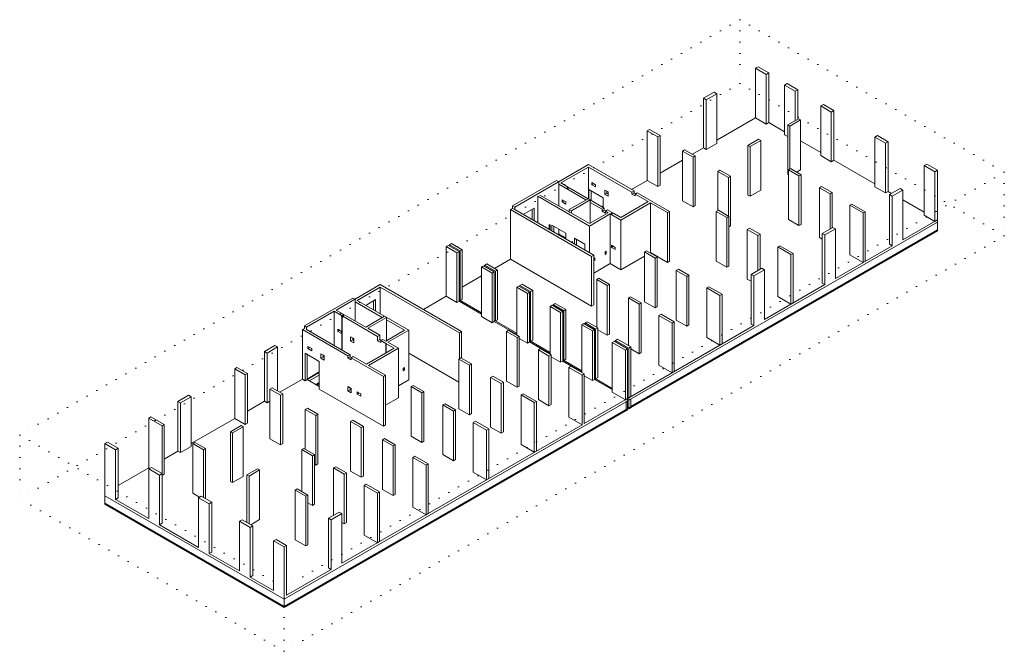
# Model space of a CAD drawing. Header units: millimetres. Extents: x -11222 to 54420, y -288 to 41865.
import ezdxf

# ---------------------------------------------------------------- set-up
doc = ezdxf.new("R2010")
doc.units = ezdxf.units.MM
doc.linetypes.add('ADSK_Пунктирная_п5', pattern=[750, 0, -750])
for name, color, linetype, lineweight in [('A-FLOR-____-OTLN', 192, 'Continuous', 18), ('A-WALL-____-MCUT', 113, 'Continuous', 40), ('A-WALL-____-OTLN', 113, 'Continuous', 18), ('G-____-____-SYMB', 111, 'ADSK_Пунктирная_п5', 20), ('S-COLS-____-MCUT', 52, 'Continuous', 40), ('S-COLS-____-OTLN', 52, 'Continuous', 18)]:
    doc.layers.add(name, color=color, linetype=linetype, lineweight=lineweight)

msp = doc.modelspace()

# ---------------------------------------------------------------- linework, layer by layer
at = {"layer": 'A-FLOR-____-OTLN'}
for p, q in [((37830, 35305), (35249, 33815)), ((39771, 34389), (38714, 34999)), ((42179, 32999), (40835, 33775)), ((34365, 33305), (33630, 32880)), ((32969, 32499), (31466, 31631)), ((45785, 30917), (43063, 32488)), ((30618, 31141), (29564, 30533)), ((46909, 30268), (46669, 30406)), ((49073, 29018), (47659, 29835)), ((27683, 29447), (27584, 29390)), ((49957, 28345), (29380, 16465)), ((47659, 27181), (49957, 28508)), ((49957, 28508), (49957, 28345)), ((24685, 27512), (24749, 27549)), ((24749, 27549), (25177, 27302)), ((24749, 27475), (24749, 27549)), ((43169, 24589), (46952, 26773)), ((21496, 25875), (20442, 25266)), ((19569, 24762), (18279, 24017)), ((38431, 21854), (42462, 24181)), ((17218, 23405), (15691, 22523)), ((18067, 23160), (19569, 22292)), ((19569, 22211), (18067, 23078)), ((20418, 21803), (21920, 20935)), ((21920, 20853), (20418, 21721)), ((29380, 16628), (37724, 21445)), ((22769, 20445), (24134, 19657)), ((24134, 19576), (22769, 20363)), ((24982, 19167), (26255, 18432)), ((26255, 18351), (24982, 19086)), ((7623, 17865), (6124, 16999)), ((7941, 17845), (8754, 18314)), ((8754, 17375), (7941, 17845)), ((8754, 18151), (8082, 17763)), ((27103, 17943), (28284, 17261)), ((28284, 17179), (27103, 17861)), ((26410, 14913), (29310, 16587)), ((29310, 16424), (29204, 16363)), ((29310, 16669), (29380, 16628)), ((29310, 16587), (29310, 16424)), ((29380, 16465), (29310, 16505)), ((29380, 16628), (29380, 16465)), ((5091, 16403), (3960, 15750)), ((29204, 16363), (6399, 3197)), ((3111, 15260), (212, 13586)), ((10253, 5585), (26269, 14832)), ((-672, 13076), (-1591, 12545)), ((-2616, 11954), (-4667, 10770)), ((-5551, 10259), (-5551, 10096)), ((6399, 3197), (-5551, 10096)), ((-4844, 9851), (-2616, 8565)), ((-1909, 8157), (707, 6646)), ((1414, 6238), (3429, 5075)), ((4137, 4666), (5692, 3768)), ((6576, 3462), (9546, 5177)), ((6399, 3360), (6399, 3197))]:
    msp.add_line(p, q, dxfattribs=at)
at = {"layer": 'A-WALL-____-MCUT'}
for p, q in [((49957, 27797), (29522, 15998)), ((8754, 17603), (8557, 17489)), ((29204, 15815), (6399, 2649)), ((6399, 2649), (-5551, 9548))]:
    msp.add_line(p, q, dxfattribs=at)
at = {"layer": 'A-WALL-____-OTLN'}
for p, q in [((26693, 32190), (21779, 29353)), ((26693, 32190), (29734, 30435)), ((26693, 32027), (24855, 30966)), ((29592, 30353), (26693, 32027)), ((26693, 29904), (26693, 32027)), ((21637, 29435), (24572, 31129)), ((24572, 31129), (24713, 31047)), ((24713, 30884), (24713, 31047)), ((26531, 29835), (24713, 30884)), ((24713, 30884), (24713, 29439)), ((24855, 30966), (25350, 30680)), ((26927, 30994), (27174, 30851)), ((26927, 30847), (26927, 30994)), ((27054, 30921), (26927, 30847)), ((25279, 30639), (25350, 30680)), ((25350, 30598), (25279, 30639)), ((25350, 30680), (25350, 30598)), ((25420, 30639), (25350, 30598)), ((25420, 30639), (26672, 29916)), ((26729, 29884), (26729, 30537)), ((26729, 30537), (27683, 29986)), ((26870, 30455), (26870, 29802)), ((27174, 30704), (26927, 30847)), ((27174, 30851), (27174, 30704)), ((27789, 30496), (28001, 30374)), ((27789, 30202), (27789, 30496)), ((27931, 30284), (27789, 30202)), ((28001, 30080), (27789, 30202)), ((27931, 30414), (27931, 30284)), ((27931, 30284), (28001, 30243)), ((28001, 30374), (28001, 30080)), ((29592, 30353), (29734, 30435)), ((29592, 30223), (29592, 30353)), ((29734, 30304), (29592, 30223)), ((29805, 30100), (29592, 30223)), ((29734, 30435), (29734, 30304)), ((29734, 30304), (29833, 30247)), ((29946, 30312), (29805, 30231)), ((30688, 29720), (29805, 30231)), ((29805, 30231), (29805, 30100)), ((29946, 30312), (32103, 29067)), ((26757, 28096), (23320, 30080)), ((23320, 30080), (23320, 28300)), ((23462, 30161), (25420, 29031)), ((24947, 29851), (25194, 29708)), ((24947, 29704), (24947, 29851)), ((25074, 29778), (24947, 29704)), ((25194, 29561), (24947, 29704)), ((25194, 29708), (25194, 29561)), ((25420, 29194), (26672, 29916)), ((26813, 29835), (25562, 29112)), ((26672, 29916), (26813, 29835)), ((26813, 29835), (27754, 29292)), ((26813, 29671), (26813, 29835)), ((26813, 28292), (26813, 29671)), ((27613, 29210), (26813, 29671)), ((27683, 29986), (27683, 29333)), ((28850, 28659), (30688, 29720)), ((30830, 29639), (28850, 28496)), ((31961, 28986), (30830, 29639)), ((30830, 26324), (30830, 29639)), ((21496, 29190), (21637, 29271)), ((21496, 25875), (21496, 29190)), ((26905, 26067), (21496, 29190)), ((21637, 29271), (21637, 29435)), ((21637, 29435), (21779, 29353)), ((21779, 29190), (21637, 29271)), ((21779, 29353), (21779, 29190)), ((21779, 29190), (27047, 26148)), ((22345, 28863), (23084, 29290)), ((22942, 28518), (22942, 29208)), ((23084, 29290), (23084, 28437)), ((25420, 29030), (25420, 29194)), ((25420, 29194), (25562, 29112)), ((25562, 28949), (25420, 29030)), ((25562, 29112), (25562, 28949)), ((25562, 28949), (26757, 28259)), ((25562, 28949), (25562, 28949)), ((26757, 28259), (28008, 28982)), ((28150, 28900), (26757, 28096)), ((27613, 29210), (27754, 29292)), ((27613, 29080), (27613, 29210)), ((27754, 29161), (27613, 29080)), ((27825, 28957), (27613, 29080)), ((27754, 29292), (27754, 29161)), ((27754, 29161), (27853, 29104)), ((27966, 29169), (27825, 29088)), ((28008, 28982), (27825, 29088)), ((27825, 29088), (27825, 28957)), ((27966, 29169), (28284, 28986)), ((28150, 25585), (28150, 28900)), ((28850, 28496), (28150, 28900)), ((28214, 28945), (28284, 28986)), ((28284, 28904), (28214, 28945)), ((28284, 28986), (28284, 28904)), ((28355, 28945), (28284, 28904)), ((28355, 28945), (28850, 28659)), ((31961, 28986), (32103, 29067)), ((31961, 25671), (31961, 28986)), ((32103, 29067), (32103, 25752)), ((28850, 25181), (28850, 28496)), ((49957, 27797), (49957, 28345)), ((24082, 28195), (24149, 28156)), ((24082, 27860), (24082, 28195)), ((24149, 27882), (24096, 27852)), ((24149, 28156), (24149, 27821)), ((24257, 27759), (24257, 28151)), ((24257, 28151), (25177, 27620)), ((24399, 28069), (24399, 27677)), ((24713, 27887), (24713, 27569)), ((25177, 27620), (25177, 27228)), ((26757, 28096), (26757, 26316)), ((24650, 27532), (24713, 27569)), ((24713, 27569), (24749, 27549)), ((25756, 26893), (25756, 27285)), ((25756, 27285), (26463, 26877)), ((25898, 27204), (25898, 26812)), ((26463, 26877), (26463, 26485)), ((27803, 26365), (27888, 26414)), ((27803, 26201), (27803, 26365)), ((27803, 26299), (27888, 26250)), ((27888, 26414), (27888, 26250)), ((28228, 26814), (28475, 26671)), ((28228, 26667), (28228, 26814)), ((28355, 26740), (28228, 26667)), ((28475, 26524), (28228, 26667)), ((28475, 26671), (28475, 26524)), ((30802, 26308), (30830, 26324)), ((30830, 26324), (31961, 25671)), ((21496, 25875), (26905, 22752)), ((26905, 26067), (27047, 26148)), ((26905, 22752), (26905, 26067)), ((27047, 26148), (27047, 22833)), ((27047, 25928), (27124, 25973)), ((27124, 25809), (27047, 25854)), ((27124, 25809), (27047, 25765)), ((27124, 25973), (27124, 25809)), ((27888, 26250), (27803, 26201)), ((28850, 25181), (30427, 26091)), ((32103, 25752), (31961, 25671)), ((27047, 24948), (28150, 25585)), ((28150, 25585), (28850, 25181)), ((9885, 22486), (12820, 24181)), ((12820, 24017), (11278, 23127)), ((12820, 24181), (18229, 21057)), ((18088, 20976), (12820, 24017)), ((12820, 24017), (12820, 22237)), ((7764, 21425), (10996, 23291)), ((10996, 23291), (11137, 23209)), ((11137, 23209), (11137, 21764)), ((12954, 21996), (11137, 23046)), ((11278, 23127), (14715, 21143)), ((11844, 22801), (12505, 23182)), ((12364, 22501), (12364, 23101)), ((12505, 23182), (12505, 22419)), ((9744, 22405), (7905, 21343)), ((9744, 22405), (9744, 20118)), ((10239, 22119), (9744, 22405)), ((9885, 22486), (11844, 21355)), ((27047, 22833), (26905, 22752)), ((10239, 22119), (10310, 22160)), ((10239, 22037), (10239, 22119)), ((10239, 22037), (10380, 22119)), ((10310, 21996), (10239, 22037)), ((10264, 19818), (10264, 22019)), ((10264, 22019), (10285, 22007)), ((10285, 22007), (10285, 19806)), ((10310, 22160), (10310, 21996)), ((10310, 22160), (10380, 22119)), ((12643, 20731), (10310, 22078)), ((11844, 21355), (13096, 22078)), ((13237, 21996), (11985, 21274)), ((13237, 20453), (13237, 21996)), ((14432, 21143), (13237, 21833)), ((7764, 21262), (7623, 21180)), ((10663, 19424), (7623, 21180)), ((7623, 21180), (7623, 17865)), ((7764, 21262), (7764, 21425)), ((7764, 21425), (7905, 21343)), ((7905, 21343), (7905, 21180)), ((7905, 21180), (10805, 19506)), ((9977, 21208), (10225, 21066)), ((9977, 21062), (9977, 21208)), ((10105, 21135), (9977, 21062)), ((10225, 20919), (9977, 21062)), ((10225, 21066), (10225, 20919)), ((11985, 21274), (12784, 20812)), ((13180, 20421), (14432, 21143)), ((14715, 21143), (13322, 20339)), ((14715, 17828), (14715, 21143)), ((18088, 20976), (18229, 21057)), ((18229, 21057), (18229, 19277)), ((10840, 20710), (11052, 20588)), ((10840, 20416), (10840, 20710)), ((10981, 20498), (10840, 20416)), ((11052, 20294), (10840, 20416)), ((10981, 20629), (10981, 20498)), ((10981, 20621), (10988, 20625)), ((10981, 20498), (11052, 20457)), ((10996, 20621), (10996, 20490)), ((11052, 20588), (11052, 20294)), ((12643, 20731), (12784, 20812)), ((12643, 20437), (12643, 20731)), ((12784, 20519), (12643, 20437)), ((12855, 20314), (12643, 20437)), ((12784, 20812), (12784, 20519)), ((12784, 20519), (12883, 20461)), ((12997, 20527), (12855, 20445)), ((13198, 20247), (12855, 20445)), ((12855, 20445), (12855, 20314)), ((12997, 20527), (13180, 20421)), ((18088, 19237), (18088, 20976)), ((7997, 20065), (8245, 19923)), ((7997, 19918), (7997, 20065)), ((8125, 19992), (7997, 19918)), ((8245, 19776), (7997, 19918)), ((8245, 19923), (8245, 19776)), ((11901, 18873), (13739, 19935)), ((14022, 19935), (12042, 18792)), ((13198, 20247), (13219, 20259)), ((13198, 19622), (13198, 20247)), ((13219, 20259), (13219, 19635)), ((13219, 20259), (13241, 20247)), ((13241, 20247), (13219, 20235)), ((13739, 19935), (13219, 20235)), ((13322, 20339), (14022, 19935)), ((14022, 19935), (14022, 16620)), ((7799, 17763), (7799, 19608)), ((7799, 19608), (8754, 19057)), ((7941, 19527), (7941, 17845)), ((8754, 19057), (8754, 17212)), ((8860, 19567), (9072, 19445)), ((8860, 19273), (8860, 19567)), ((9001, 19355), (8860, 19273)), ((9072, 19151), (8860, 19273)), ((9001, 19486), (9001, 19355)), ((9001, 19355), (9072, 19314)), ((9072, 19445), (9072, 19151)), ((10663, 19424), (10805, 19506)), ((10663, 19294), (10663, 19424)), ((10805, 19375), (10663, 19294)), ((10875, 19171), (10663, 19294)), ((10805, 19506), (10805, 19375)), ((10805, 19375), (10904, 19318)), ((11017, 19384), (10875, 19302)), ((13032, 18057), (10875, 19302)), ((10875, 19302), (10875, 19171)), ((11017, 19384), (11901, 18873)), ((14715, 19608), (18052, 17681)), ((12042, 18792), (13173, 18138)), ((14347, 18596), (14432, 18645)), ((14347, 18433), (14347, 18596)), ((14347, 18530), (14432, 18482)), ((14432, 18482), (14347, 18433)), ((14432, 18645), (14432, 18482)), ((7623, 17865), (7799, 17763)), ((7941, 17845), (7799, 17763)), ((7941, 17885), (8754, 18355)), ((8754, 18151), (8082, 17763)), ((13032, 18057), (13173, 18138)), ((13032, 14742), (13032, 18057)), ((13173, 18138), (13173, 14823)), ((14022, 17428), (14715, 17828)), ((8754, 17212), (13032, 14742)), ((10663, 17383), (10875, 17261)), ((10663, 17089), (10663, 17383)), ((10805, 17171), (10663, 17089)), ((10875, 16967), (10663, 17089)), ((10805, 17302), (10805, 17171)), ((10805, 17171), (10875, 17130)), ((10875, 17261), (10875, 16967)), ((11278, 17028), (11526, 16885)), ((11278, 16881), (11278, 17028)), ((11406, 16955), (11278, 16881)), ((11526, 16738), (11278, 16881)), ((11526, 16885), (11526, 16738)), ((13173, 16130), (14022, 16620)), ((29522, 16546), (29522, 15998)), ((29204, 15815), (29204, 16363)), ((13173, 14823), (13032, 14742)), ((-5551, 10096), (-5551, 9548)), ((6399, 3197), (6399, 3197)), ((6399, 3197), (6399, 2649))]:
    msp.add_line(p, q, dxfattribs=at)
for points in [[(25601, 27049, 0), (25601, 27052, 0), (25603, 27056, 0), (25605, 27058, 0), (25608, 27059, 0), (25611, 27058, 0), (25615, 27057, 0), (25619, 27054, 0), (25622, 27050, 0), (25625, 27046, 0), (25627, 27041, 0), (25629, 27037, 0), (25629, 27032, 0)], [(25629, 27032, 0), (25629, 27028, 0), (25627, 27025, 0), (25625, 27023, 0), (25622, 27022, 0), (25619, 27022, 0), (25615, 27024, 0), (25611, 27027, 0), (25608, 27030, 0), (25605, 27035, 0), (25603, 27039, 0), (25601, 27044, 0), (25601, 27049, 0)]]:
    msp.add_polyline3d(points, dxfattribs=at)
at = {"layer": 'G-____-____-SYMB'}
for p, q in [((36789, 41865), (-11222, 14146)), ((36789, 41865), (36789, 37611)), ((36789, 41865), (54420, 31686)), ((36789, 37611), (-11222, 9891)), ((36789, 37611), (54420, 27431)), ((54420, 31686), (6409, 3967)), ((54420, 31686), (54420, 27431)), ((54420, 27431), (6409, -288)), ((-11222, 14146), (6409, 3967)), ((-11222, 14146), (-11222, 9891)), ((6409, -288), (-11222, 9891)), ((6409, -288), (6409, 3967))]:
    msp.add_line(p, q, dxfattribs=at)
at = {"layer": 'S-COLS-____-MCUT'}
for p, q in [((29310, 15876), (29204, 15815)), ((29380, 15917), (29310, 15958)), ((29522, 15998), (29380, 15917))]:
    msp.add_line(p, q, dxfattribs=at)
at = {"layer": 'S-COLS-____-OTLN'}
for p, q in [((38007, 38722), (37830, 38620)), ((37830, 38620), (38537, 38212)), ((37830, 38620), (37830, 35305)), ((38714, 38314), (38007, 38722)), ((38537, 38212), (38714, 38314)), ((38537, 38212), (38537, 34897)), ((38714, 34999), (38714, 38314)), ((39948, 37602), (39771, 37500)), ((39771, 37500), (40478, 37091)), ((39771, 37500), (39771, 34185)), ((40655, 37193), (39948, 37602)), ((35072, 37028), (34365, 36620)), ((34542, 36518), (35249, 36926)), ((35249, 36926), (35072, 37028)), ((35249, 33611), (35249, 36926)), ((40478, 37091), (40655, 37193)), ((40478, 37091), (40478, 35128)), ((40655, 35230), (40655, 37193)), ((34365, 36620), (34542, 36518)), ((34365, 36620), (34365, 33305)), ((34542, 33203), (34542, 36518)), ((42356, 36212), (42179, 36110)), ((42179, 36110), (42886, 35701)), ((42179, 36110), (42179, 32795)), ((43063, 35803), (42356, 36212)), ((42886, 35701), (43063, 35803)), ((42886, 35701), (42886, 32386)), ((43063, 32488), (43063, 35803)), ((38537, 34897), (37830, 35305)), ((38714, 34999), (38537, 34897)), ((40694, 35252), (39987, 34844)), ((39987, 34844), (40128, 34762)), ((39987, 31529), (39987, 34844)), ((40128, 34762), (40835, 35170)), ((40835, 35170), (40694, 35252)), ((40835, 35170), (40835, 31855)), ((30759, 34538), (30618, 34456)), ((30618, 34456), (31325, 34048)), ((30618, 34456), (30618, 31141)), ((31466, 34130), (30759, 34538)), ((39987, 34060), (39771, 34185)), ((40128, 31904), (40128, 34762)), ((31325, 34048), (31466, 34130)), ((31325, 34048), (31325, 30733)), ((31466, 30815), (31466, 34130)), ((35249, 33611), (34542, 33203)), ((38039, 33883), (37332, 33474)), ((37473, 33393), (38180, 33801)), ((38180, 33801), (38039, 33883)), ((38180, 33801), (38180, 30486)), ((45962, 34130), (45785, 34027)), ((45785, 34027), (46492, 33619)), ((45785, 34027), (45785, 30713)), ((46669, 33721), (45962, 34130)), ((46492, 33619), (46669, 33721)), ((46492, 33619), (46492, 30304)), ((46669, 30406), (46669, 33721)), ((33110, 33180), (32969, 33099)), ((32969, 33099), (33676, 32690)), ((32969, 33099), (32969, 29784)), ((33817, 32772), (33110, 33180)), ((34542, 33203), (34365, 33305)), ((37332, 33474), (37473, 33393)), ((37332, 30159), (37332, 33474)), ((37473, 30078), (37473, 33393)), ((33676, 32690), (33817, 32772)), ((33676, 32690), (33676, 29376)), ((33817, 29457), (33817, 32772)), ((42886, 32386), (42179, 32795)), ((43063, 32488), (42886, 32386)), ((49250, 32231), (49073, 32129)), ((49957, 31823), (49250, 32231)), ((35461, 31823), (35320, 31741)), ((35320, 31741), (36027, 31333)), ((35320, 31741), (35320, 29129)), ((36169, 31415), (35461, 31823)), ((40022, 31508), (39987, 31529)), ((40164, 31925), (40022, 31843)), ((40022, 31843), (40729, 31435)), ((40022, 31843), (40022, 28528)), ((40871, 31517), (40164, 31925)), ((40835, 31855), (40560, 31696)), ((40729, 31435), (40871, 31517)), ((40871, 28202), (40871, 31517)), ((49073, 32129), (49780, 31721)), ((49073, 32129), (49073, 28814)), ((49780, 31721), (49957, 31823)), ((49780, 31721), (49780, 28406)), ((49957, 28508), (49957, 31823)), ((31325, 30733), (30618, 31141)), ((36027, 31333), (36169, 31415)), ((36027, 31333), (36027, 28761)), ((36169, 28100), (36169, 31415)), ((40729, 31435), (40729, 28120)), ((31466, 30815), (31325, 30733)), ((38180, 30486), (37473, 30078)), ((42235, 30729), (42094, 30647)), ((42094, 30647), (42801, 30239)), ((42094, 30647), (42094, 27332)), ((42943, 30321), (42235, 30729)), ((42801, 30239), (42943, 30321)), ((42801, 30239), (42801, 27896)), ((42943, 27977), (42943, 30321)), ((46492, 30304), (45785, 30713)), ((46669, 30406), (46492, 30304)), ((47482, 30598), (46775, 30190)), ((46952, 30088), (47659, 30496)), ((47659, 30496), (47482, 30598)), ((47659, 30496), (47659, 27181)), ((33676, 29376), (32969, 29784)), ((37473, 30078), (37332, 30159)), ((44265, 29557), (44123, 29476)), ((45149, 29047), (44265, 29557)), ((46775, 30190), (46952, 30088)), ((46775, 26875), (46775, 30190)), ((46952, 26773), (46952, 30088)), ((33817, 29457), (33676, 29376)), ((35355, 29149), (35214, 29067)), ((35214, 29067), (35921, 28659)), ((35214, 29067), (35214, 25752)), ((36062, 28741), (35355, 29149)), ((44123, 29476), (45007, 28965)), ((44123, 29476), (44123, 26161)), ((45007, 28965), (45149, 29047)), ((45007, 28965), (45007, 25650)), ((45149, 25732), (45149, 29047)), ((35921, 28659), (36062, 28741)), ((35921, 28659), (35921, 25344)), ((36062, 25426), (36062, 28741)), ((40729, 28120), (40022, 28528)), ((49780, 28406), (49073, 28814)), ((49957, 28508), (49780, 28406)), ((36169, 28100), (36062, 28038)), ((37427, 27953), (37286, 27871)), ((37286, 27871), (37993, 27463)), ((37286, 27871), (37286, 24556)), ((38134, 27545), (37427, 27953)), ((40871, 28202), (40729, 28120)), ((42992, 28006), (42285, 27598)), ((42285, 27598), (42462, 27496)), ((42285, 24283), (42285, 27598)), ((42462, 27496), (43169, 27904)), ((43169, 27904), (42992, 28006)), ((43169, 27904), (43169, 24589)), ((17572, 26924), (17430, 26842)), ((18279, 26516), (17572, 26924)), ((37993, 27463), (38134, 27545)), ((37993, 27463), (37993, 25120)), ((38134, 25201), (38134, 27545)), ((42285, 27222), (42094, 27332)), ((42462, 24181), (42462, 27496)), ((17359, 26802), (17218, 26720)), ((17218, 26720), (17925, 26312)), ((17218, 26720), (17218, 23405)), ((18067, 26393), (17359, 26802)), ((17430, 26842), (18137, 26434)), ((17430, 26842), (17430, 26761)), ((17925, 26312), (18067, 26393)), ((17925, 26312), (17925, 22997)), ((18067, 23078), (18067, 26393)), ((18137, 26434), (18279, 26516)), ((18137, 26434), (18137, 23119)), ((18279, 23201), (18279, 26516)), ((30568, 26442), (30427, 26361)), ((30427, 26361), (31134, 25952)), ((30427, 26361), (30427, 23046)), ((31275, 26034), (30568, 26442)), ((39457, 26781), (39315, 26699)), ((39315, 26699), (40199, 26189)), ((39315, 26699), (39315, 23384)), ((40340, 26271), (39457, 26781)), ((40199, 26189), (40340, 26271)), ((40340, 22956), (40340, 26271)), ((46952, 26773), (46775, 26875)), ((31134, 25952), (31275, 26034)), ((31134, 25952), (31134, 22637)), ((31275, 22719), (31275, 26034)), ((35921, 25344), (35214, 25752)), ((40199, 26189), (40199, 22874)), ((45007, 25650), (44123, 26161)), ((45149, 25732), (45007, 25650)), ((19711, 25444), (19569, 25362)), ((19569, 25362), (20276, 24954)), ((19569, 25362), (19569, 22047)), ((20418, 25036), (19711, 25444)), ((19923, 25567), (19781, 25485)), ((19781, 25485), (20488, 25077)), ((19781, 25485), (19781, 25403)), ((20630, 25158), (19923, 25567)), ((20276, 24954), (20418, 25036)), ((20276, 24954), (20276, 21639)), ((20418, 21721), (20418, 25036)), ((20488, 25077), (20630, 25158)), ((20488, 25077), (20488, 21762)), ((20630, 21843), (20630, 25158)), ((32690, 25217), (32548, 25136)), ((32548, 25136), (33255, 24728)), ((32548, 25136), (32548, 21821)), ((33397, 24809), (32690, 25217)), ((36062, 25426), (35921, 25344)), ((38254, 25271), (37547, 24862)), ((37724, 24760), (38431, 25169)), ((38431, 25169), (38254, 25271)), ((38431, 25169), (38431, 21854)), ((27386, 24605), (27245, 24523)), ((27245, 24523), (27952, 24115)), ((27245, 24523), (27245, 21339)), ((28093, 24197), (27386, 24605)), ((33255, 24728), (33397, 24809)), ((33255, 24728), (33255, 21413)), ((33397, 21494), (33397, 24809)), ((37547, 24405), (37286, 24556)), ((37547, 24862), (37724, 24760)), ((37547, 21547), (37547, 24862)), ((37724, 21445), (37724, 24760)), ((22062, 24087), (21920, 24005)), ((21920, 24005), (22627, 23597)), ((21920, 24005), (21920, 20821)), ((22769, 23678), (22062, 24087)), ((22274, 24209), (22132, 24127)), ((22132, 24127), (22840, 23719)), ((22132, 24127), (22132, 24046)), ((22981, 23801), (22274, 24209)), ((22627, 23597), (22769, 23678)), ((22769, 20363), (22769, 23678)), ((22840, 23719), (22981, 23801)), ((22840, 23719), (22840, 20404)), ((22981, 20486), (22981, 23801)), ((27952, 24115), (28093, 24197)), ((27952, 24115), (27952, 20800)), ((28093, 20882), (28093, 24197)), ((34719, 24046), (34578, 23964)), ((34578, 23964), (35461, 23454)), ((34578, 23964), (34578, 20649)), ((35603, 23536), (34719, 24046)), ((42462, 24181), (42285, 24283)), ((17925, 22997), (17218, 23405)), ((18067, 23078), (17925, 22997)), ((18137, 23119), (18067, 23160)), ((18279, 23201), (18137, 23119)), ((22627, 23597), (22627, 20282)), ((29508, 23380), (29366, 23299)), ((29366, 23299), (30073, 22890)), ((29366, 23299), (29366, 20114)), ((30215, 22972), (29508, 23380)), ((31134, 22637), (30427, 23046)), ((35461, 23454), (35603, 23536)), ((35461, 23454), (35461, 20139)), ((35603, 20221), (35603, 23536)), ((40199, 22874), (39315, 23384)), ((24275, 22809), (24134, 22727)), ((24134, 22727), (24841, 22319)), ((24134, 22727), (24134, 19543)), ((24982, 22401), (24275, 22809)), ((24487, 22931), (24346, 22850)), ((24346, 22850), (25053, 22441)), ((24346, 22850), (24346, 22768)), ((25194, 22523), (24487, 22931)), ((24841, 22319), (24982, 22401)), ((24841, 22319), (24841, 19004)), ((24982, 19086), (24982, 22401)), ((25053, 22441), (25194, 22523)), ((25053, 22441), (25053, 19126)), ((25194, 19208), (25194, 22523)), ((30073, 22890), (30215, 22972)), ((30073, 22890), (30073, 19576)), ((30215, 19657), (30215, 22972)), ((31275, 22719), (31134, 22637)), ((40340, 22956), (40199, 22874)), ((20276, 21639), (19569, 22047)), ((20418, 21721), (20276, 21639)), ((20488, 21762), (20418, 21803)), ((20630, 21843), (20488, 21762)), ((26608, 21707), (26467, 21625)), ((27316, 21298), (26608, 21707)), ((31537, 22209), (31396, 22127)), ((31396, 22127), (32279, 21617)), ((31396, 22127), (31396, 18812)), ((32421, 21698), (31537, 22209)), ((32279, 21617), (32421, 21698)), ((32421, 18383), (32421, 21698)), ((33255, 21413), (32548, 21821)), ((21376, 21135), (21234, 21053)), ((21234, 21053), (21942, 20645)), ((21234, 21053), (21234, 17738)), ((22083, 20727), (21376, 21135)), ((26396, 21584), (26255, 21502)), ((26255, 21502), (26962, 21094)), ((26255, 21502), (26255, 18318)), ((27103, 21176), (26396, 21584)), ((26467, 21625), (27174, 21217)), ((26467, 21625), (26467, 21543)), ((26962, 21094), (27103, 21176)), ((26962, 21094), (26962, 17779)), ((27103, 17861), (27103, 21176)), ((27174, 21217), (27316, 21298)), ((27174, 21217), (27174, 17902)), ((27316, 17983), (27316, 21298)), ((27952, 20800), (27316, 21168)), ((32279, 21617), (32279, 18302)), ((33397, 21494), (33255, 21413)), ((37724, 21445), (37547, 21547)), ((21942, 20645), (22083, 20727)), ((21942, 20645), (21942, 17330)), ((22083, 17412), (22083, 20727)), ((22627, 20282), (22083, 20596)), ((22769, 20363), (22627, 20282)), ((22840, 20404), (22769, 20445)), ((22981, 20486), (22840, 20404)), ((28093, 20882), (27952, 20800)), ((28426, 20412), (28284, 20331)), ((29310, 19902), (28426, 20412)), ((28638, 20535), (28496, 20453)), ((28496, 20453), (29380, 19943)), ((28496, 20453), (28496, 20372)), ((29522, 20025), (28638, 20535)), ((35461, 20139), (34578, 20649)), ((5798, 20127), (5091, 19718)), ((5091, 19718), (5268, 19616)), ((5091, 19718), (5091, 16403)), ((5268, 19616), (5975, 20025)), ((5975, 20025), (5798, 20127)), ((5975, 17085), (5975, 20025)), ((23497, 19910), (23356, 19829)), ((23356, 19829), (24063, 19420)), ((23356, 19829), (23356, 16514)), ((24204, 19502), (23497, 19910)), ((28284, 20331), (29168, 19820)), ((28284, 20331), (28284, 17016)), ((29168, 19820), (29310, 19902)), ((29168, 19820), (29168, 16505)), ((29310, 16587), (29310, 19902)), ((29380, 19943), (29522, 20025)), ((29380, 19943), (29380, 16628)), ((29522, 16710), (29522, 20025)), ((30073, 19576), (29522, 19894)), ((35603, 20221), (35461, 20139)), ((5268, 16301), (5268, 19616)), ((18194, 19298), (18052, 19216)), ((18052, 19216), (18760, 18808)), ((18052, 19216), (18052, 15901)), ((18901, 18890), (18194, 19298)), ((24063, 19420), (24204, 19502)), ((24063, 19420), (24063, 16105)), ((24204, 16187), (24204, 19502)), ((24841, 19004), (24204, 19371)), ((24982, 19086), (24841, 19004)), ((25053, 19126), (24982, 19167)), ((25194, 19208), (25053, 19126)), ((30215, 19657), (30073, 19576)), ((3253, 18657), (3111, 18575)), ((3111, 18575), (3818, 18167)), ((3111, 18575), (3111, 15260)), ((3960, 18249), (3253, 18657)), ((18760, 18808), (18901, 18890)), ((18760, 18808), (18760, 15493)), ((18901, 15575), (18901, 18890)), ((25527, 18739), (25385, 18657)), ((25385, 18657), (26269, 18147)), ((25385, 18657), (25385, 15342)), ((26410, 18228), (25527, 18739)), ((32279, 18302), (31396, 18812)), ((32421, 18383), (32279, 18302)), ((3818, 18167), (3960, 18249)), ((3818, 18167), (3818, 14852)), ((3960, 14934), (3960, 18249)), ((20315, 18073), (20174, 17992)), ((20174, 17992), (20881, 17583)), ((20174, 17992), (20174, 14677)), ((21022, 17665), (20315, 18073)), ((21942, 17330), (21234, 17738)), ((26269, 18147), (26410, 18228)), ((26269, 18147), (26269, 14832)), ((26410, 14913), (26410, 18228)), ((26962, 17779), (26410, 18098)), ((27103, 17861), (26962, 17779)), ((27174, 17902), (27103, 17943)), ((27316, 17983), (27174, 17902)), ((5604, 17300), (5462, 17218)), ((5462, 17218), (6170, 16810)), ((5462, 17218), (5462, 13903)), ((6311, 16891), (5604, 17300)), ((15012, 17461), (14870, 17379)), ((14870, 17379), (15578, 16971)), ((14870, 17379), (14870, 14064)), ((15719, 17053), (15012, 17461)), ((20881, 17583), (21022, 17665)), ((20881, 17583), (20881, 14268)), ((21022, 14350), (21022, 17665)), ((22083, 17412), (21942, 17330)), ((35, 16799), (-672, 16391)), ((-495, 16289), (212, 16697)), ((212, 16697), (35, 16799)), ((212, 16697), (212, 13382)), ((5462, 16414), (5268, 16301)), ((6170, 16810), (6311, 16891)), ((6170, 16810), (6170, 13495)), ((6311, 13576), (6311, 16891)), ((15578, 16971), (15719, 17053)), ((15578, 16971), (15578, 13656)), ((15719, 13738), (15719, 17053)), ((22345, 16901), (22203, 16820)), ((22203, 16820), (23087, 16310)), ((22203, 16820), (22203, 13505)), ((23228, 16391), (22345, 16901)), ((24063, 16105), (23356, 16514)), ((29168, 16505), (28284, 17016)), ((29310, 16587), (29168, 16505)), ((29204, 16363), (29310, 16424)), ((29380, 16628), (29310, 16669)), ((29310, 16505), (29380, 16465)), ((29310, 15876), (29310, 16424)), ((29522, 16710), (29380, 16628)), ((29380, 16465), (29522, 16546)), ((29380, 16465), (29380, 15917)), ((29522, 15998), (29522, 16546)), ((-672, 16391), (-495, 16289)), ((-672, 13076), (-672, 16391)), ((-495, 12974), (-495, 16289)), ((5268, 16301), (5091, 16403)), ((7955, 15942), (7814, 15860)), ((7814, 15860), (8521, 15452)), ((7814, 15860), (7814, 13207)), ((8662, 15534), (7955, 15942)), ((17133, 16236), (16992, 16154)), ((16992, 16154), (17699, 15746)), ((16992, 16154), (16992, 12839)), ((17840, 15828), (17133, 16236)), ((17699, 15746), (17840, 15828)), ((17840, 12513), (17840, 15828)), ((18760, 15493), (18052, 15901)), ((23087, 16310), (23228, 16391)), ((23087, 16310), (23087, 12995)), ((23228, 13076), (23228, 16391)), ((24204, 16187), (24063, 16105)), ((29204, 16363), (29204, 15815)), ((-2475, 15350), (-2616, 15268)), ((-2616, 15268), (-1732, 14758)), ((-2616, 15268), (-2616, 11954)), ((-1591, 14840), (-2475, 15350)), ((3818, 14852), (3111, 15260)), ((8521, 15452), (8662, 15534)), ((8521, 15452), (8521, 12137)), ((8662, 12219), (8662, 15534)), ((10981, 15134), (10840, 15052)), ((11688, 14726), (10981, 15134)), ((17699, 15746), (17699, 12431)), ((18901, 15575), (18760, 15493)), ((26269, 14832), (25385, 15342)), ((-1732, 14758), (-1591, 14840)), ((-1732, 14758), (-1732, 11574)), ((-1591, 11525), (-1591, 14840)), ((3535, 14779), (2828, 14370)), ((2970, 14289), (3677, 14697)), ((3677, 14697), (3535, 14779)), ((3677, 14697), (3677, 11382)), ((3960, 14934), (3818, 14852)), ((10840, 15052), (11547, 14644)), ((10840, 15052), (10840, 11737)), ((11547, 14644), (11688, 14726)), ((11547, 14644), (11547, 11329)), ((11688, 11411), (11688, 14726)), ((19163, 15064), (19021, 14983)), ((19021, 14983), (19905, 14472)), ((19021, 14983), (19021, 11668)), ((20046, 14554), (19163, 15064)), ((19905, 14472), (20046, 14554)), ((19905, 14472), (19905, 11157)), ((20046, 11239), (20046, 14554)), ((20881, 14268), (20174, 14677)), ((2828, 14370), (2970, 14289)), ((2828, 11055), (2828, 14370)), ((2970, 10974), (2970, 14289)), ((6170, 13495), (5462, 13903)), ((13103, 13909), (12961, 13827)), ((12961, 13827), (13668, 13419)), ((12961, 13827), (12961, 10512)), ((13810, 13501), (13103, 13909)), ((15578, 13656), (14870, 14064)), ((21022, 14350), (20881, 14268)), ((-5374, 13676), (-5551, 13574)), ((-5551, 13574), (-4844, 13166)), ((-5551, 13574), (-5551, 10259)), ((-4667, 13268), (-5374, 13676)), ((-4844, 13166), (-4667, 13268)), ((-4844, 13166), (-4844, 9851)), ((-4667, 9953), (-4667, 13268)), ((212, 13382), (-495, 12974)), ((460, 13656), (318, 13574)), ((318, 13574), (1025, 13166)), ((318, 13574), (318, 10259)), ((1167, 13248), (460, 13656)), ((1025, 13166), (1167, 13248)), ((1025, 13166), (1025, 9982)), ((1167, 9933), (1167, 13248)), ((6311, 13576), (6170, 13495)), ((7729, 13256), (7587, 13174)), ((7587, 13174), (8294, 12766)), ((7587, 13174), (7587, 10374)), ((8436, 12848), (7729, 13256)), ((13668, 13419), (13810, 13501)), ((13668, 13419), (13668, 10104)), ((13810, 10186), (13810, 13501)), ((15719, 13738), (15578, 13656)), ((23087, 12995), (22203, 13505)), ((-495, 12974), (-672, 13076)), ((8294, 12766), (8436, 12848)), ((8294, 12766), (8294, 9451)), ((8436, 9533), (8436, 12848)), ((15132, 12737), (14991, 12656)), ((14991, 12656), (15875, 12145)), ((14991, 12656), (14991, 9341)), ((16016, 12227), (15132, 12737)), ((17699, 12431), (16992, 12839)), ((17840, 12513), (17699, 12431)), ((23228, 13076), (23087, 12995)), ((-2440, 11982), (-2616, 11880)), ((-2553, 11917), (-2616, 11954)), ((-2616, 11880), (-1909, 11472)), ((-2616, 11880), (-2616, 8565)), ((-1732, 11574), (-2440, 11982)), ((4632, 11900), (3924, 11492)), ((4066, 11411), (4773, 11819)), ((4773, 11819), (4632, 11900)), ((4773, 11819), (4773, 8504)), ((8521, 12137), (8436, 12186)), ((8662, 12219), (8521, 12137)), ((9850, 12031), (9709, 11949)), ((9709, 11949), (10416, 11541)), ((9709, 11949), (9709, 8790)), ((10557, 11623), (9850, 12031)), ((15875, 12145), (16016, 12227)), ((15875, 12145), (15875, 8830)), ((16016, 8912), (16016, 12227)), ((-1909, 11472), (-1732, 11574)), ((-1909, 11472), (-1909, 8157)), ((-1732, 8259), (-1732, 11574)), ((-1591, 11525), (-1732, 11443)), ((3677, 11382), (2970, 10974)), ((3924, 11492), (4066, 11411)), ((3924, 8308), (3924, 11492)), ((4066, 8226), (4066, 11411)), ((10416, 11541), (10557, 11623)), ((10416, 11541), (10416, 8226)), ((10557, 8308), (10557, 11623)), ((11547, 11329), (10840, 11737)), ((11688, 11411), (11547, 11329)), ((19905, 11157), (19021, 11668)), ((20046, 11239), (19905, 11157)), ((2970, 10974), (2828, 11055)), ((7283, 10549), (7142, 10467)), ((7990, 10141), (7283, 10549)), ((11879, 10859), (11738, 10778)), ((11738, 10778), (12622, 10267)), ((11738, 10778), (11738, 7463)), ((12763, 10349), (11879, 10859)), ((13668, 10104), (12961, 10512)), ((-4667, 9953), (-4844, 9851)), ((771, 9998), (318, 10259)), ((884, 10063), (707, 9961)), ((707, 9961), (1414, 9553)), ((707, 9961), (707, 6646)), ((1591, 9655), (884, 10063)), ((1167, 9933), (1138, 9916)), ((7142, 10467), (7849, 10059)), ((7142, 10467), (7142, 7153)), ((7849, 10059), (7990, 10141)), ((7849, 10059), (7849, 6744)), ((7990, 6826), (7990, 10141)), ((12622, 10267), (12763, 10349)), ((12622, 10267), (12622, 6952)), ((12763, 7034), (12763, 10349)), ((13810, 10186), (13668, 10104)), ((1414, 9553), (1591, 9655)), ((1414, 9553), (1414, 6238)), ((1591, 6340), (1591, 9655)), ((8294, 9451), (7990, 9626)), ((8436, 9533), (8294, 9451)), ((15875, 8830), (14991, 9341)), ((10076, 9002), (9369, 8594)), ((9369, 8594), (9546, 8492)), ((9369, 8594), (9369, 5279)), ((9546, 8492), (10253, 8900)), ((10253, 8900), (10076, 9002)), ((10253, 5585), (10253, 8900)), ((16016, 8912), (15875, 8830)), ((-1732, 8259), (-1909, 8157)), ((3606, 8492), (3429, 8390)), ((3429, 8390), (4137, 7981)), ((3429, 8390), (3429, 5075)), ((4313, 8083), (3606, 8492)), ((4137, 7981), (4313, 8083)), ((4137, 7981), (4137, 4666)), ((4773, 8504), (4179, 8161)), ((4313, 4768), (4313, 8083)), ((9546, 5177), (9546, 8492)), ((10416, 8226), (10253, 8320)), ((10557, 8308), (10416, 8226)), ((12622, 6952), (11738, 7463)), ((5869, 7185), (5692, 7083)), ((5692, 7083), (6399, 6675)), ((5692, 7083), (5692, 3768)), ((6576, 6777), (5869, 7185)), ((6399, 6675), (6576, 6777)), ((6399, 6675), (6399, 3360)), ((6576, 3462), (6576, 6777)), ((7849, 6744), (7142, 7153)), ((7990, 6826), (7849, 6744)), ((12763, 7034), (12622, 6952)), ((1591, 6340), (1414, 6238)), ((9546, 5177), (9369, 5279)), ((4313, 4768), (4137, 4666))]:
    msp.add_line(p, q, dxfattribs=at)

doc.saveas('drawing.dxf')
